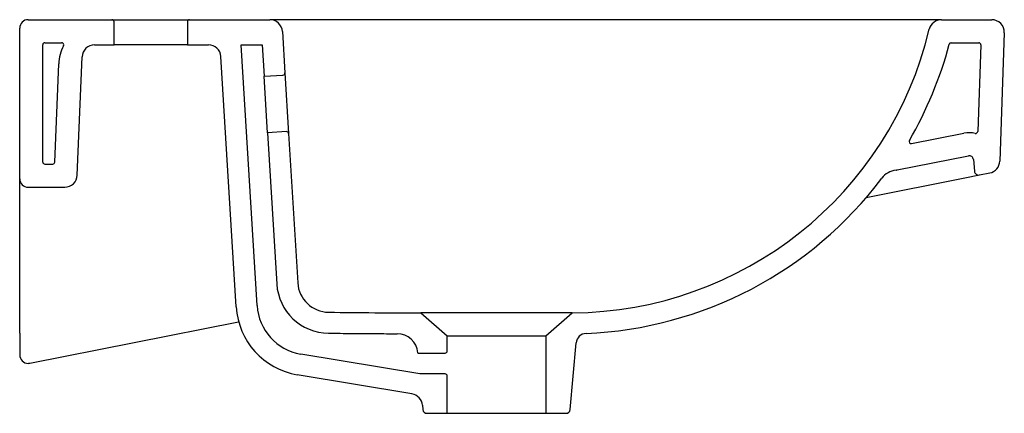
# Model space of a CAD drawing. Header units: millimetres. Extents: x 507.542 to 508.011, y 1112.499 to 1112.687.
import ezdxf

# ---------------------------------------------------------------- set-up
doc = ezdxf.new("R2010")
doc.units = ezdxf.units.MM
doc.layers.add('SANINDUSA', color=3, linetype='Continuous')

msp = doc.modelspace()

# ---------------------------------------------------------------- linework, layer by layer
at = {"layer": 'SANINDUSA'}
for p, q in [((507.5456704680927, 1112.686942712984), (507.5856704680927, 1112.686942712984)), ((507.5856704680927, 1112.686942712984), (507.6226704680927, 1112.686942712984)), ((507.5866704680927, 1112.674942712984), (507.5866704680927, 1112.685942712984)), ((507.6216704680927, 1112.685942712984), (507.6216704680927, 1112.674942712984)), ((507.6226704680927, 1112.686942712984), (507.6610242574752, 1112.686942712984)), ((507.6812586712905, 1112.686942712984), (507.6610242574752, 1112.686942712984)), ((507.981473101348, 1112.686942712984), (507.6812586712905, 1112.686942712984)), ((507.981473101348, 1112.686942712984), (508.00545728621, 1112.686942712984)), ((507.5416704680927, 1112.610942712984), (507.5416704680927, 1112.682942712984)), ((507.6670131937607, 1112.68130691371), (507.6682183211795, 1112.661489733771)), ((508.0114536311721, 1112.680733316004), (508.0093127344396, 1112.619426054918)), ((507.5526704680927, 1112.618942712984), (507.5526704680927, 1112.674942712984)), ((507.5536704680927, 1112.675942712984), (507.5616790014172, 1112.675942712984)), ((507.5774323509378, 1112.674942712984), (507.5866704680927, 1112.674942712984)), ((507.6216704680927, 1112.674942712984), (507.5866704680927, 1112.674942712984)), ((507.6216704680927, 1112.674942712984), (507.6316985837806, 1112.674942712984)), ((507.6549376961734, 1112.550388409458), (507.6473632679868, 1112.674942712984)), ((507.6473632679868, 1112.674942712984), (507.6573817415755, 1112.674942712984)), ((507.6573817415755, 1112.674942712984), (507.6582974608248, 1112.659884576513)), ((507.9861490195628, 1112.675942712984), (507.9992441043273, 1112.675942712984)), ((508.0002434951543, 1112.674907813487), (507.9988004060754, 1112.633583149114)), ((507.5691686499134, 1112.612701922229), (507.5714371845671, 1112.669183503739)), ((507.6449561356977, 1112.549781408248), (507.6376875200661, 1112.66930691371)), ((507.5584088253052, 1112.618902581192), (507.5602918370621, 1112.665785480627)), ((507.6582974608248, 1112.659884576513), (507.667280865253, 1112.660430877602)), ((507.6599363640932, 1112.632934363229), (507.6582974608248, 1112.659884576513)), ((507.6682183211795, 1112.661489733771), (507.66997862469, 1112.632543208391)), ((507.6689197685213, 1112.633480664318), (507.6599363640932, 1112.632934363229)), ((507.6599363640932, 1112.632934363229), (507.6643292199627, 1112.560698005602)), ((507.66997862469, 1112.632543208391), (507.6743107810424, 1112.561304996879)), ((507.967221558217, 1112.62776766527), (507.9921719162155, 1112.632717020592)), ((507.9603106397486, 1112.615182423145), (507.9943122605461, 1112.621927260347)), ((507.9966938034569, 1112.620139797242), (507.9971818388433, 1112.61456152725)), ((507.5536704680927, 1112.617942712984), (507.5574096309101, 1112.617942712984)), ((507.5416704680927, 1112.53717159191), (507.5416704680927, 1112.610942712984)), ((507.9456213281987, 1112.602073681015), (507.9925680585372, 1112.61138641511)), ((507.9925680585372, 1112.61138641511), (507.9995633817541, 1112.612774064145)), ((507.9995633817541, 1112.612774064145), (508.0044838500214, 1112.613750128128)), ((507.5456704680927, 1112.606942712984), (507.5631734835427, 1112.606942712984)), ((507.7330160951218, 1112.546942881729), (507.7456703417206, 1112.535942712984)), ((507.7926703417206, 1112.535942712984), (507.8053288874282, 1112.546946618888)), ((507.546448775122, 1112.522890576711), (507.6461335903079, 1112.542664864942)), ((507.5416704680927, 1112.53717159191), (507.5416704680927, 1112.537008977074)), ((507.5416704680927, 1112.537008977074), (507.5416704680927, 1112.531425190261)), ((507.7456703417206, 1112.535942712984), (507.7926703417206, 1112.535942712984)), ((507.7456703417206, 1112.528729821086), (507.7456703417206, 1112.535942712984)), ((507.7926703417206, 1112.535942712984), (507.7926703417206, 1112.498942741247)), ((507.5416704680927, 1112.531425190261), (507.5416704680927, 1112.526814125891)), ((507.8043300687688, 1112.500768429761), (507.8071099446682, 1112.532542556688)), ((507.7325266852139, 1112.517729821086), (507.6757568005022, 1112.52725021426)), ((507.7316426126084, 1112.527834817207), (507.7316517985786, 1112.527729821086)), ((507.7316517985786, 1112.527729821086), (507.7446703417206, 1112.527729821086)), ((507.7288469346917, 1112.508207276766), (507.674102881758, 1112.517387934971)), ((507.7446703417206, 1112.517729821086), (507.7325266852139, 1112.517729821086)), ((507.7456703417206, 1112.498942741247), (507.7456703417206, 1112.516729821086)), ((507.7338317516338, 1112.502812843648), (507.7340106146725, 1112.500768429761)), ((507.7360030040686, 1112.498942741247), (507.7456703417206, 1112.498942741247)), ((507.7456703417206, 1112.498942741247), (507.7926703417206, 1112.498942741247)), ((507.7926703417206, 1112.498942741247), (507.8023376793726, 1112.498942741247))]:
    msp.add_line(p, q, dxfattribs=at)
at = {"layer": 'SANINDUSA', "flags": 128}
msp.add_lwpolyline([(507.8052688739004, 1112.546946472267), (507.8052677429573, 1112.546946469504), (507.804773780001, 1112.546945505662), (507.8043384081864, 1112.54694472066), (507.8035232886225, 1112.546943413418), (507.8011460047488, 1112.546940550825), (507.7995834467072, 1112.546939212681), (507.7978608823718, 1112.546938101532), (507.7937609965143, 1112.546936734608), (507.79139811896, 1112.546936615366), (507.7889594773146, 1112.546936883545), (507.7863665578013, 1112.546937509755), (507.7835935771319, 1112.546938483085), (507.7806940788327, 1112.546939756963), (507.7778155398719, 1112.546941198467), (507.7748568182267, 1112.546942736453), (507.7717924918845, 1112.546944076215), (507.7686861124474, 1112.546945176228), (507.765697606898, 1112.54694588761), (507.7597085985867, 1112.546946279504), (507.7567522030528, 1112.54694617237), (507.7539881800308, 1112.546945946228), (507.7487020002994, 1112.546945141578), (507.7462247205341, 1112.54694471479), (507.7439917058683, 1112.546944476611), (507.7399941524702, 1112.546944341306), (507.7382707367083, 1112.546944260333), (507.7368228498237, 1112.546944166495), (507.7355893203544, 1112.546944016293), (507.7345705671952, 1112.546943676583), (507.7337986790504, 1112.546943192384), (507.7332145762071, 1112.546942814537), (507.7330160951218, 1112.546942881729)], dxfattribs=at)
at = {"layer": 'SANINDUSA'}
for centre, radius, start, end in [((507.5456704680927, 1112.682942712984), 0.004000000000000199, 90, 180), ((507.5856704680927, 1112.685942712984), 0.001000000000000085, 0, 90), ((507.6226704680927, 1112.685942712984), 0.001000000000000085, 90, 180), ((507.6610242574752, 1112.680942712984), 0.006000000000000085, 3.480000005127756, 90), ((507.9814731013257, 1112.68094271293), 0.006000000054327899, 89.99999978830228, 166.5904992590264), ((508.00545728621, 1112.680942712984), 0.006000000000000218, 357.9999999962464, 90), ((507.8041673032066, 1112.723219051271), 0.1762762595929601, 270.3775571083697, 346.5888967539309), ((507.5536704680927, 1112.674942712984), 0.001, 90, 180), ((507.5812749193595, 1112.664942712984), 0.02100000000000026, 152.9643082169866, 177.7000000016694), ((507.5616790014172, 1112.674942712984), 0.001, 332.9643082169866, 90), ((507.5774323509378, 1112.668942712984), 0.006, 90, 177.7000000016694), ((507.6316985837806, 1112.668942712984), 0.006000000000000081, 3.480000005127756, 90), ((507.8041673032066, 1112.723219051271), 0.1872762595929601, 329.8831381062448, 345.142716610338), ((507.9861490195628, 1112.674942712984), 0.001, 90, 165.142716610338), ((507.9992441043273, 1112.674942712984), 0.001, 357.9999999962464, 90), ((507.6672201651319, 1112.66142903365), 0.001000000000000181, 273.4799999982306, 3.480000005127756), ((507.6689804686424, 1112.63248250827), 0.001000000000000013, 3.480000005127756, 93.47999999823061), ((507.9670269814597, 1112.628748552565), 0.001, 149.8831381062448, 281.2199999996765), ((507.9947014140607, 1112.619965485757), 0.01300000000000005, 77.20871997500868, 101.2199999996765), ((507.9978010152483, 1112.633618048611), 0.001, 257.2087199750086, 357.9999999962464), ((507.9947014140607, 1112.619965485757), 0.002000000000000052, 4.999999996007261, 101.2199999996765), ((507.5536704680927, 1112.618942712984), 0.001, 180, 270), ((507.5574096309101, 1112.618942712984), 0.001, 270, 357.7000000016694), ((507.9609793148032, 1112.605173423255), 0.01000002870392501, 96.58967798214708, 143.0282260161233), ((507.9591431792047, 1112.621067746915), 0.006000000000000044, 276.5896902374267, 281.2199999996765), ((508.0033163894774, 1112.619635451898), 0.005999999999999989, 281.2199999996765, 357.9999999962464), ((507.5456704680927, 1112.610942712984), 0.003999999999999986, 180, 270), ((507.5631734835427, 1112.612942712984), 0.00600000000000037, 270, 357.7000000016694), ((507.8041707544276, 1112.723214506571), 0.1862717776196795, 272.3731411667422, 323.0286123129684), ((507.9991742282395, 1112.614735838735), 0.001999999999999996, 184.9999999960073, 281.2199999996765), ((507.6892831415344, 1112.562215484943), 0.02500001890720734, 183.4799429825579, 269.3030360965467), ((507.6892831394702, 1112.562215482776), 0.01500001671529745, 183.4799352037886, 269.3030438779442), ((507.6798915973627, 1112.551905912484), 0.0350000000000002, 183.4800000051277, 260.4799999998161), ((507.6798915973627, 1112.551905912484), 0.02500000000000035, 183.4800000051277, 260.4799999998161), ((507.7341996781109, 1116.260201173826), 3.713258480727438, 269.3041029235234, 269.9817372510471), ((507.7216806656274, 1112.526963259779), 0.01, 4.999999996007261, 89.80872530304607), ((507.8120909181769, 1112.532106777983), 0.005000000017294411, 92.37450245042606, 175.00000012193), ((507.5456704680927, 1112.526814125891), 0.004000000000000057, 180, 271.1618788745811), ((507.7446703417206, 1112.528729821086), 0.001000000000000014, 270, 0), ((507.5456704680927, 1112.526814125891), 0.004000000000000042, 271.1618788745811, 281.2199999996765), ((507.7446703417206, 1112.516729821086), 0.0009999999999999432, 0, 90), ((507.7278545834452, 1112.502289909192), 0.006000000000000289, 4.999999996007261, 80.47999999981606), ((507.7360030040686, 1112.500942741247), 0.002000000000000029, 184.9999999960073, 270), ((507.8023376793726, 1112.500942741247), 0.002000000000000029, 270, 355.0000000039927)]:
    msp.add_arc(centre, radius, start, end, dxfattribs=at)
msp.add_open_spline([(507.6889790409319, 1112.537217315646), (507.6894485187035, 1112.53721160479), (507.6899205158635, 1112.537205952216), (507.6908619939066, 1112.537194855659), (507.6922742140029, 1112.537178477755), (507.695569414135, 1112.53714213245), (507.7021598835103, 1112.537076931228), (507.711188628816, 1112.537008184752), (507.7183343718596, 1112.536974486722), (507.7217140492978, 1112.536963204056)], degree=3, knots=[0, 0, 0, 0, 0.03125000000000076, 0.03125000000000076, 0.06250000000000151, 0.1250000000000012, 0.2500000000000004, 0.5000000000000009, 0.7243531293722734, 0.7243531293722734, 0.7243531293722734, 0.7243531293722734], dxfattribs=at)

doc.saveas('drawing.dxf')
